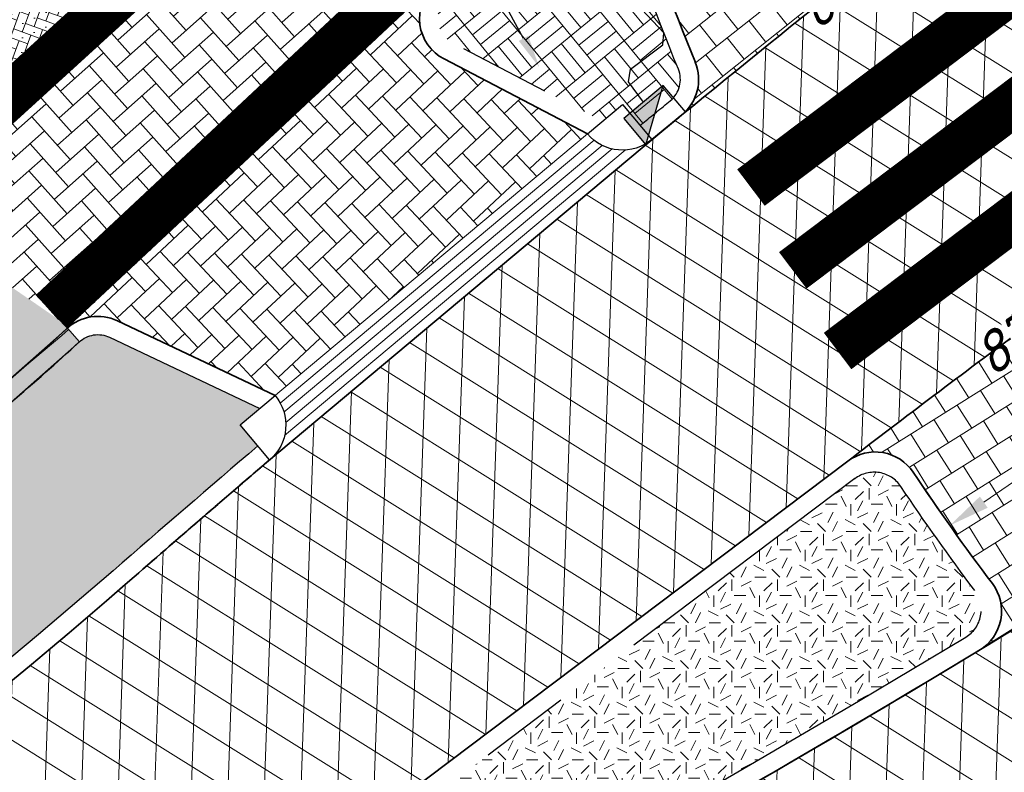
# Model space of a CAD drawing. Header units: metres. Extents: x 195696 to 514079, y 327475 to 328989.
# Tile 85 of 256: x 196028 to 196039, y 327676 to 327684. Entities that reach past the tile are written whole.
import ezdxf
from ezdxf import colors
from ezdxf.entities.mleader import LeaderData, LeaderLine
from ezdxf.math import Vec2, Vec3

# ---------------------------------------------------------------- set-up
doc = ezdxf.new("R2010")
doc.units = ezdxf.units.M
for name, pattern in [('11strp', [2, 1, -1]), ('RI-HWA_AANSLUITLEIDING-SO', [4.8, 3, -1.8]), ('VH-TROTTOIRBAND_180-200', [20, 10, -2, 2, -2, 2, -2])]:
    doc.linetypes.add(name, pattern=pattern)
for name, color, linetype, lineweight in [('mk-nw-11streep 0.10', 7, '11strp', 35), ('N-WE-GR-GRAS-A-250', 62, 'Continuous', 18), ('N-WE-RI-HWA_KOLK_TROTTOIRKOLK-S-250', 150, 'Continuous', 25), ('N-WE-RI-HWA_KOLKAANSLUITLEIDING_PVC-G', 150, 'RI-HWA_AANSLUITLEIDING-SO', 25), ('N-WE-VH-GESLOTENVERHARDING-A-200', 252, 'Continuous', 18), ('N-WE-VH-KANTOPSLUITING_ELEMENT_HOEKSTUK-S', 7, 'Continuous', 25), ('N-WE-VH-KANTOPSLUITING_TROTTOIRBAND_180 200_250-G', 6, 'VH-TROTTOIRBAND_180-200', 25), ('N-WE-VH-KANTOPSLUITING_TROTTOIRBAND_180 200_250_EINDVERLOOPBAND-S', 6, 'Continuous', 25), ('N-WE-VH-KANTOPSLUITING_VOORKANTBAND-G', 2, 'Continuous', 35), ('N-WE-VH-KANTVERHARDING-G', 5, 'Continuous', 35), ('N-WE-VH-KANTVERHARDING_STREKLAAG-G', 5, 'Continuous', 18), ('N-WE-VH-OPENVERHARDING_BETONSTRAATSTEEN_GRIJS-A', 252, 'Continuous', 18), ('N-WE-VH-OPENVERHARDING_BETONSTRAATSTEEN_ROOD-A', 13, 'Continuous', 18), ('N-WE-VH-OPENVERHARDING_STRAATBAKSTEEN_BRUIN-A', 35, 'Continuous', 18), ('N-WE-VH-TEGEL-A', 252, 'Continuous', 18), ('N-WE-VW-VERKEERSTEKEN_BORD_L-S', 7, 'Continuous', 25), ('X-XX-AL-M', 6, 'Continuous', 18), ('X-XX-AL-T18', 7, 'Continuous', 18)]:
    doc.layers.add(name, color=color, linetype=linetype, lineweight=lineweight)
doc.styles.add('NLCS-ISO-M200-T18_CURSIEF', font='NLCS-ISO.ttf', dxfattribs={"oblique": 15, "height": 0.36})
doc.styles.add('NLCS-ISO-M250-T18', font='NLCS-ISO.ttf', dxfattribs={"height": 0.45})
doc.styles.add('NLCS-ISO-M250-T18_CURSIEF', font='NLCS-ISO.ttf', dxfattribs={"oblique": 15, "height": 0.45})
doc.dimstyles.new('NLCS-M250-T18-PIJL_L2_H2', dxfattribs={"dimscale": 0.25, "dimtxt": 2.5, "dimasz": 1.8, "dimexe": 2, "dimexo": 2, "dimgap": 0.7, "dimtad": 1, "dimzin": 0, "dimdsep": 46, "dimtxsty": 'NLCS-ISO-M250-T18', "dimcen": 0, "dimdle": 2, "dimclrd": 256, "dimclre": 256, "dimclrt": 7, "dimazin": 0, "dimtfac": 1, "dimtdec": 3, "dimtofl": 0, "dimtmove": 0, "dimatfit": 3, "dimfxl": 2, "dimfxlon": 1, "dimtfillclr": 256, "dimtolj": 1, "dimtzin": 0, "dimlwd": -1, "dimlwe": -1, "dimarcsym": 0})
pattern_1 = [(0, (0, 0), (0.5, 0.5), [0.125, -0.375]), (0, (0.275, 0.3), (0.5, 0.5), [0.125, -0.375]), (90, (0.05, 0.175), (-0.5, 0.5), [0.125, -0.375]), (90, (0.25, 0.35), (-0.5, 0.5), [0.125, -0.375]), (45, (0.1, 0.35), (0, 0.5000000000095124), [0.125, -0.582106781]), (135, (0.275, 0), (-0.5000000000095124, 0), [0.125, -0.582106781]), (26.56505119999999, (0.125, 0.15), (0.5000000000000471, 2.000322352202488e-10), [0.125, -0.9930339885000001]), (26.56505119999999, (0.35, 0.4), (0.5000000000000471, 2.000322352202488e-10), [0.125, -0.9930339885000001]), (63.43494882, (0.35, 0), (2.54993137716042e-11, 0.500000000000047), [0.125, -0.9930339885]), (63.43494882, (0.125, 0.225), (2.54993137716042e-11, 0.500000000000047), [0.125, -0.9930339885]), (63.43494882, (0.3, 0.1), (2.54993137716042e-11, 0.500000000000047), [0.125, -0.9930339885]), (116.5650512, (0, 0.275), (-2.000324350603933e-10, 0.500000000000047), [0.125, -0.9930339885]), (153.43494882, (0.1, 0.07500000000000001), (-0.500000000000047, 2.549949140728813e-11), [0.125, -0.9930339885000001])]
pattern_2 = [(87.99999999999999, (0, 0), (-0.3997563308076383, 0.01395979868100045), []), (148, (0, 0), (-0.2119677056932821, -0.3392192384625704), [])]

# ---------------------------------------------------------------- blocks, each defined once
blk = doc.blocks.new('*D47')
at = {"layer": 'defpoints', "color": 0, "transparency": 16777216}
for p in [(196041.9334761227, 327680.8320322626), (196041.9610026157, 327680.7919449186), (196038.6630358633, 327678.5273534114)]:
    blk.add_point(p, dxfattribs=at)
at = {"layer": 'X-XX-AL-M', "transparency": 16777216}
for p, q in [((196041.9334761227, 327680.8320322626), (196041.6504460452, 327681.2442142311)), ((196039.006473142, 327678.8221678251), (196041.562512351, 327680.5773051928)), ((196038.6355093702, 327678.5674407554), (196038.3524792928, 327678.9796227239))]:
    blk.add_line(p, q, dxfattribs=at)
for points in [[(196041.5200578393, 327680.6391324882), (196041.6049668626, 327680.5154778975), (196041.9334761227, 327680.8320322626)], [(196038.9640186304, 327678.8839951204), (196039.0489276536, 327678.7603405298), (196038.6355093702, 327678.5674407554)]]:
    blk.add_solid(points, dxfattribs=at)
at = {"layer": 'X-XX-AL-M', "color": 7, "transparency": 16777216, "insert": (196040.0580686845, 327680.0294820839), "char_height": 0.45, "attachment_point": 5, "rotation": 34.475942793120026, "style": 'NLCS-ISO-M250-T18', "bg_fill": 3, "box_fill_scale": 1.1, "bg_fill_color": 256, "bg_fill_true_color": 13158600, "bg_fill_transparency": 0}
blk.add_mtext('\\A1;4.00', dxfattribs=at)
blk = doc.blocks.new('SVH-TROTTOIRBAND EINDVERLOOPBAND_180 200X250_200X120_RECHTS_L1000_HD-MM')
at = {"linetype": 'Continuous', "lineweight": 18, "true_color": 0x939598}
h = blk.add_hatch(color=252, dxfattribs=at)
h.dxf.hatch_style = 1
h.paths.add_polyline_path([(1000, 0), (0, 0), (0, 200), (1000, 200)])
at = {"linetype": 'Continuous', "lineweight": 18}
for p in [(0, 20), (900, 0)]:
    blk.add_line(p, (100, 20), dxfattribs=at)
blk.add_lwpolyline([(1000, 0), (0, 0), (0, 200), (1000, 200)], close=True, dxfattribs=at)
blk = doc.blocks.new('SVH-KANTOPSLUITING_HOEKBLOK_180 200_R50')
at = {"flags": 128}
blk.add_lwpolyline([(0, 0), (0.5, 5.820766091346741e-11), (0.5, -0.5, -0.4142135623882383)], format="xyb", close=True, dxfattribs=at)
blk = doc.blocks.new('SRI-KOLK_TROTTOIR-SO')
blk.add_hatch(color=256).paths.add_polyline_path([(1.125000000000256, 1.499999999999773), (-1.124999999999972, 1.499999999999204), (-1.124999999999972, 5.684341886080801e-13)])
blk.add_line((-1.124999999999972, 0), (1.124999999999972, 1.499999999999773))
at = {"flags": 128}
blk.add_lwpolyline([(-1.124999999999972, 0), (1.124999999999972, 0), (1.124999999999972, 1.499999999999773), (-1.124999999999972, 1.499999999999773)], close=True, dxfattribs=at)

msp = doc.modelspace()

# ---------------------------------------------------------------- hatches: boundary and pattern name
at = {"layer": 'N-WE-GR-GRAS-A-250', "lineweight": 0}
h = msp.add_hatch(dxfattribs=at)
h.set_pattern_fill('AGR-GRAS_02-SO', color=256, scale=0.05, pattern_type=2)
h.set_pattern_definition(pattern_1)
edge = h.paths.add_edge_path()
edge.add_arc((196013.6830347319, 327697.2191789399), 22.5895728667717, 296.7813437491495, 310.2957629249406)
edge.add_arc((196027.4920087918, 327679.1798974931), 1.138677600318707, 40.29834398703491, 45.33418812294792, ccw=False)
edge.add_arc((196013.7442952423, 327697.1539351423), 22.60014287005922, 310.2954353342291, 312.815890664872)
edge.add_line((196029.1043642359, 327680.5757947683), (196029.1043698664, 327680.5757949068))
edge.add_arc((196029.3093540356, 327680.3567481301), 0.2999999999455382, 64.61333837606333, 133.100532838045, ccw=False)
edge.add_line((196029.4379714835, 327680.6277786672), (196031.0820116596, 327679.8475999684))
edge.add_line((196031.0820116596, 327679.8475999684), (196030.8674844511, 327679.6676821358))
edge.add_line((196030.8674844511, 327679.6676821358), (196031.0599408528, 327679.4382044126))
edge.add_line((196031.0599408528, 327679.4382044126), (196029.4781344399, 327678.0704139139))
edge.add_arc((195990.1752496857, 327723.1406174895), 59.80000000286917, 294.6377677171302, 311.0896321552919, ccw=False)
edge.add_line((196015.1046763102, 327668.7847191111), (195985.9767724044, 327655.4256915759))
edge.add_line((195985.9767724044, 327655.4256915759), (195985.8517083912, 327655.6983800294))
edge.add_line((195985.8517083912, 327655.6983800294), (195985.5790199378, 327655.5733160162))
edge.add_line((195985.5790199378, 327655.5733160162), (195984.0710924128, 327658.8611876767))
edge.add_line((195984.0710924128, 327658.8611876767), (195984.9995516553, 327659.231935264))
edge.add_line((195984.9995516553, 327659.231935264), (195984.9628297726, 327659.3251056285))
edge.add_line((195984.9628297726, 327659.3251056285), (195985.9927284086, 327659.7313558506))
edge.add_arc((196331.9329978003, 326926.0233044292), 811.1733320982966, 112.8668849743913, 115.24368099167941, ccw=False)
edge.add_line((196016.7179593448, 327673.4466478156), (196023.8615998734, 327677.0527312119))
h = msp.add_hatch(dxfattribs=at)
h.set_pattern_fill('AGR-GRAS_02-SO', color=256, scale=0.05, pattern_type=2)
h.set_pattern_definition(pattern_1)
h.paths.add_polyline_path([(196038.8093540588, 327677.3436212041, 0.4441096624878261), (196038.9079990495, 327677.8534916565, -0.01362065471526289), (196038.0973876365, 327678.9948729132, 0.4307616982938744), (196037.5957873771, 327679.0794350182), (196029.6022420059, 327673.0471471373, -0.003309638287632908), (196028.9284237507, 327672.5456191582, 0.9211374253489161), (196029.2415796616, 327672.036193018, 0.01867122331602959)])
at = {"layer": 'N-WE-VH-GESLOTENVERHARDING-A-200', "lineweight": 0}
h = msp.add_hatch(dxfattribs=at)
h.set_pattern_fill('AVH-GESLOTEN-SOD', color=256, scale=0.2, angle=28, pattern_type=2)
h.set_pattern_definition(pattern_2)
edge = h.paths.add_edge_path()
edge.add_line((196026.8631397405, 327675.6643210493), (196028.6413619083, 327672.1189636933))
edge.add_arc((196029.1059496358, 327672.3037831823), 0.4999999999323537, 126.28143148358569, 201.6933538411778, ccw=False)
edge.add_arc((195991.3818437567, 327723.6939985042), 63.24999917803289, 306.2813402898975, 307.0398418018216)
edge.add_line((196029.4817600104, 327673.2067845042), (196037.5175742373, 327679.2709703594))
edge.add_arc((196107.5631562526, 327588.4218612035), 114.7167999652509, 126.44709753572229, 127.63258668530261, ccw=False)
edge.add_arc((195954.1910585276, 327795.6090339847), 143.0613822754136, 306.5622702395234, 307.5174127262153)
edge.add_arc((196041.4830001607, 327681.9502605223), 0.2508643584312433, 37.03281675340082, 131.7974654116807, ccw=False)
edge.add_arc((196059.4520842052, 327693.3031306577), 21.00502132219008, 199.195798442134, 212.2280615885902, ccw=False)
edge.add_line((196039.6149319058, 327686.3967343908), (196039.6160288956, 327686.3927906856))
edge.add_arc((196039.3784738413, 327686.3252973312), 0.2469569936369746, -51.865141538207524, 15.860732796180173, ccw=False)
edge.add_arc((196193.8027407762, 327489.6327582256), 249.8226516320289, 128.1356313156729, 129.2607762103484)
edge.add_arc((196181.3363451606, 327504.860771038), 230.1426328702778, 129.2569575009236, 129.3538991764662)
edge.add_line((196035.4009321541, 327682.8171890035), (196031.1547055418, 327679.2560002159))
edge.add_arc((196193.8027448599, 327489.632753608), 249.8226577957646, 130.6211157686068, 131.0896321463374)
edge.add_arc((195990.1752496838, 327723.140617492), 60.00000000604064, 307.69549554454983, 311.08963215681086, ccw=False)
h = msp.add_hatch(dxfattribs=at)
h.set_pattern_fill('AVH-GESLOTEN-SOD', color=256, scale=0.2, angle=28, pattern_type=2)
h.set_pattern_definition(pattern_2)
edge = h.paths.add_edge_path()
edge.add_line((196028.6799947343, 327672.0419389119), (196030.3212551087, 327668.7696512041))
edge.add_line((196030.3212551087, 327668.7696512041), (196037.7281568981, 327672.4964260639))
edge.add_line((196037.7281568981, 327672.4964260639), (196041.6150399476, 327674.5864556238))
edge.add_line((196041.6150399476, 327674.5864556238), (196043.7362586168, 327675.8145174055))
edge.add_line((196043.7362586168, 327675.8145174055), (196045.8287932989, 327677.0895089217))
edge.add_arc((196045.9619442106, 327676.8793508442), 0.2487882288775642, 50.60094028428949, 122.3573264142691, ccw=False)
edge.add_arc((196059.4520842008, 327693.3031306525), 21.00502131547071, 218.9213724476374, 230.6010529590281, ccw=False)
edge.add_arc((196042.8996226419, 327679.9692206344), 0.2512841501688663, -62.73298809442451, 33.15690476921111, ccw=False)
edge.add_arc((195962.9859683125, 327802.7537960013), 146.7499838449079, 296.8786571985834, 303.04796674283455, ccw=False)
edge.add_arc((196029.1059496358, 327672.3037831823), 0.4999999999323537, 211.5799983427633, 296.87856492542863, ccw=False)
at = {"layer": 'N-WE-VH-OPENVERHARDING_BETONSTRAATSTEEN_GRIJS-A', "lineweight": 0}
h = msp.add_hatch(dxfattribs=at)
h.set_pattern_fill('AVH-BSS_DIKFORMAAT_BLOK', color=256, scale=2, angle=39.30543104, pattern_type=2)
h.set_pattern_definition([(39.30543104, (196035.2740905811, 327682.9718215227), (-0.2622500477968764, 0.3203449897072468), []), (39.30543104, (196035.1866738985, 327683.078603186), (0.0580949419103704, 0.5825950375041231), [0.414, -0.414]), (39.30543104, (196035.0992572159, 327683.1853848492), (0.0580949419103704, 0.5825950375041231), [0.414, -0.414]), (129.30543104, (196035.2740905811, 327682.9718215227), (-0.3203449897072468, -0.2622500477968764), []), (129.30543104, (196035.1673089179, 327682.8844048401), (-0.5825950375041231, 0.0580949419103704), [0.414, -0.414]), (129.30543104, (196035.0605272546, 327682.7969881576), (-0.5825950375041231, 0.0580949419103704), [0.414, -0.414])])
edge = h.paths.add_edge_path()
edge.add_arc((196035.385823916, 327683.4509871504), 0.2999909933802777, 309.2620479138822, 382.2605995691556)
edge.add_arc((196059.4482632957, 327693.2997709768), 25.70000000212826, 197.7380692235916, 202.2593266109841, ccw=False)
edge.add_arc((196034.6843225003, 327685.3784556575), 0.2999999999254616, 17.73806932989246, 131.5805147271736)
edge.add_arc((196045.9667443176, 327672.6620502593), 17.30000024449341, 131.5805147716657, 133.1005329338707)
edge.add_line((196034.1459903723, 327685.2937478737), (196033.1252919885, 327684.3385774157))
edge.add_arc((196033.3302761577, 327684.119530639), 0.3000000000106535, 133.1005328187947, 242.4267239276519)
edge.add_line((196033.1914113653, 327683.8536047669), (196034.8351538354, 327682.9952529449))
edge.add_line((196034.8351538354, 327682.9952529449), (196035.0524602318, 327683.1775016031))
edge.add_line((196035.0524602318, 327683.1775016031), (196035.2434513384, 327682.9497710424))
edge.add_line((196035.2434513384, 327682.9497710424), (196035.5756786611, 327683.2187162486))
h = msp.add_hatch(dxfattribs=at)
h.set_pattern_fill('AVH-BSS_KEIFORMAAT_KEPER', color=256, scale=2, angle=-46.89946719, pattern_type=2)
h.set_pattern_definition([(313.10053281, (196027.736232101, 327685.2087811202), (0.2968216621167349, -0.009843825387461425), [0.63, -0.21]), (223.10053281, (196028.0428975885, 327685.4957589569), (0.2968216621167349, -0.009843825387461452), [0.63, -0.21])])
edge = h.paths.add_edge_path()
edge.add_line((196034.669357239, 327682.8562040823), (196033.0988348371, 327683.6763208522))
edge.add_arc((196033.3302761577, 327684.119530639), 0.4999999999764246, 133.1005328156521, 242.42672392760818, ccw=False)
edge.add_line((196032.9886358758, 327684.4846086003), (196028.9677137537, 327680.7218260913))
edge.add_arc((196029.3093540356, 327680.3567481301), 0.4999999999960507, 64.61333838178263, 133.1005328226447, ccw=False)
edge.add_line((196029.5237164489, 327680.808465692), (196031.2505874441, 327679.9889796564))
edge.add_line((196031.2505874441, 327679.9889796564), (196034.669357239, 327682.8562040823))
at = {"layer": 'N-WE-VH-OPENVERHARDING_BETONSTRAATSTEEN_ROOD-A', "lineweight": 0}
h = msp.add_hatch(dxfattribs=at)
h.set_pattern_fill('AVH-BSS_KEIFORMAAT_KEPER', color=256, scale=2, angle=41.71091733, pattern_type=2)
h.set_pattern_definition([(41.71091733, (0, 0), (0.01703914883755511, 0.2964956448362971), [0.63, -0.21]), (311.71091733, (-0.279456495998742, 0.3135347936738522), (0.01703914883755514, 0.2964956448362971), [0.63, -0.21])])
edge = h.paths.add_edge_path()
edge.add_arc((196037.1885252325, 327698.3568886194), 7.000000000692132, 294.9458778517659, 307.1630261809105)
edge.add_arc((196041.2762466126, 327693.7850651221), 1.016425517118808, 277.966664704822, 277.9667789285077)
edge.add_line((196041.4171220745, 327692.778449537), (196039.0269807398, 327688.4037298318))
edge.add_arc((196038.7838702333, 327688.345443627), 0.2500000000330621, 13.48229141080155, 114.6074170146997)
edge.add_arc((196045.9667442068, 327672.6620502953), 17.50000014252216, 114.6074168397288, 133.1005326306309)
edge.add_line((196034.0093342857, 327685.4397790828), (196028.9927917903, 327680.7452941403))
edge.add_line((196028.9927917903, 327680.7452941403), (196026.8853432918, 327682.1970681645))
edge.add_line((196026.8853432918, 327682.1970681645), (196032.3011327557, 327687.2651687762))
edge.add_arc((196045.966744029, 327672.662050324), 20.00000000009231, 114.94583962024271, 133.1005328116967, ccw=False)
edge.add_line((196037.5315168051, 327690.7961877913), (196040.1408589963, 327692.0099424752))
h = msp.add_hatch(dxfattribs=at)
h.set_pattern_fill('AVH-BSS_KEIFORMAAT_KEPER', color=256, scale=2, angle=23.8671573, pattern_type=2)
h.set_pattern_definition([(23.8671573, (195982.7932514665, 327661.2482807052), (0.1070724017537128, 0.2770117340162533), [0.63, -0.21]), (293.8671573, (195982.6233121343, 327661.6323648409), (0.1070724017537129, 0.2770117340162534), [0.63, -0.21])])
edge = h.paths.add_edge_path()
edge.add_line((195984.9572814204, 327662.1178819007), (195982.9393847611, 327661.3219094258))
edge.add_line((195982.9393847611, 327661.3219094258), (195982.7932514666, 327661.2482807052))
edge.add_line((195982.7932514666, 327661.2482807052), (195983.7996175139, 327658.9737676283))
edge.add_line((195983.7996175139, 327658.9737676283), (195985.9499999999, 327659.822))
edge.add_arc((196332.35278015, 326925.0842828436), 812.3019137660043, 112.8684301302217, 115.24221537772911, ccw=False)
edge.add_line((196016.6789999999, 327673.539), (196023.8165363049, 327677.1420020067))
edge.add_arc((196013.6772334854, 327697.2279308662), 22.49999999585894, 296.7844758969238, 312.8168780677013)
edge.add_arc((196029.3093539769, 327680.3567481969), 0.4999999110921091, 129.302749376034, 132.8168783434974, ccw=False)
edge.add_line((196028.9926450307, 327680.743653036), (196028.9927917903, 327680.7452941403))
edge.add_line((196028.9927917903, 327680.7452941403), (196026.8853432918, 327682.1970681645))
edge.add_line((196026.8853432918, 327682.1970681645), (196026.8671651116, 327682.1941133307))
edge.add_arc((196013.6763378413, 327697.2274787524), 19.99999999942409, 296.784475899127, 311.2649039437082, ccw=False)
edge.add_line((196022.6890514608, 327679.3733197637), (196015.6286502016, 327675.8092552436))
edge.add_arc((196332.3527802, 326925.0842827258), 814.80191389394, 112.8744447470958, 115.2365095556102)
at = {"layer": 'N-WE-VH-OPENVERHARDING_STRAATBAKSTEEN_BRUIN-A', "lineweight": 0}
h = msp.add_hatch(dxfattribs=at)
h.set_pattern_fill('AVH-SBS_KEIFORMAAT_KEPER', color=256, angle=295, pattern_type=2)
h.set_pattern_definition([(340, (0, 0), (0.1281712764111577, 0.059767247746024), [0.3, -0.1]), (70, (-0.03420201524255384, -0.09396926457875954), (-0.1281712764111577, -0.05976724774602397), [0.2999999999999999, -0.09999999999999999]), (295, (0.07686825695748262, -0.08118664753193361), (0.1238528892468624, -0.09828765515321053), [0, -0.2828427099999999])])
edge = h.paths.add_edge_path()
edge.add_arc((196030.0425431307, 327685.8363638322), 0.5000000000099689, 242.426723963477, 311.6718258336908)
edge.add_line((196030.3749746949, 327685.4628812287), (196026.0969541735, 327681.5584036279))
edge.add_arc((196025.7337989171, 327681.9020869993), 0.4999999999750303, 316.5779765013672, 449.1843080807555)
edge.add_arc((196025.6697371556, 327677.4025430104), 5.000000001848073, 89.18431229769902, 113.9681600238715)
edge.add_line((196023.6385925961, 327681.971399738), (196023.4522572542, 327682.386051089))
edge.add_line((196023.4522572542, 327682.386051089), (196026.9169843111, 327683.943024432))
edge.add_line((196026.9169843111, 327683.943024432), (196025.3668218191, 327687.4042637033))
edge.add_line((196025.3668218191, 327687.4042637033), (196025.675, 327687.553))
edge.add_line((196025.675, 327687.553), (196029.8111018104, 327685.3931540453))
at = {"layer": 'N-WE-VH-TEGEL-A', "lineweight": 0}
h = msp.add_hatch(dxfattribs=at)
h.set_pattern_fill('AVH-TEGEL_300X300_HALFST', color=256, angle=-51.43074724, pattern_type=2)
h.set_pattern_definition([(308.56925276, (196035.5957890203, 327688.0334563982), (0.304316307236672, -0.1410375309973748), [0.3, -0.3]), (38.56925276, (196035.5957890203, 327688.0334563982), (-0.1870380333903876, 0.2345565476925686), [])])
h.paths.add_polyline_path([(196039.529397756, 327686.1298139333, -0.5149189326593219), (196039.1388590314, 327686.2444114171, -0.02476523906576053), (196038.540759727, 327688.2871574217, -0.3584204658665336), (196038.679770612, 327688.5727391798, 0.0741948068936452), (196034.3524865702, 327685.7524675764, -0.5420659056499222), (196035.1605521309, 327685.5307886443, 0.0197008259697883), (196035.8474155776, 327683.6431676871, -0.3314069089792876), (196035.7022459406, 327683.0638591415, -0.004907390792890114)])
h = msp.add_hatch(dxfattribs=at)
h.set_pattern_fill('AVH-TEGEL_300X300_HALFST', color=256, angle=-57.87617631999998, pattern_type=2)
h.set_pattern_definition([(302.12382368, (196040.0503820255, 327680.0159928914), (0.2865603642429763, -0.174307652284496), [0.3, -0.3]), (32.12382368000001, (196040.0503820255, 327680.0159928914), (-0.1595252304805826, 0.2540702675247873), [])])
h.paths.add_polyline_path([(196043.0146785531, 327679.7458153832, -0.3851118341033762), (196042.6888676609, 327679.8323043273, -0.02823436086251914), (196041.2782308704, 327681.8062981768, -0.351930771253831), (196041.2931291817, 327682.1201734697), (196041.0099501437, 327681.9064738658, -0.00517271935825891), (196039.4121646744, 327680.7007132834), (196037.517574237, 327679.2709703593, -0.4313542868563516), (196038.2347015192, 327679.1493364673, 0.01452114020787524), (196039.0940133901, 327677.9388741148, -0.4194531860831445), (196039.0009828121, 327677.2258097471, 0.008074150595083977)])

# ---------------------------------------------------------------- linework, layer by layer
at = {"layer": 'mk-nw-11streep 0.10', "ltscale": 2, "const_width": 0.5, "flags": 128}
for points in [[(196026.3732960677, 327681.4721462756), (196030.4356949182, 327685.1798295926)], [(196032.8152834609, 327684.6647778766), (196028.7994258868, 327680.9067347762)]]:
    msp.add_lwpolyline(points, dxfattribs=at)
at = {"layer": 'mk-nw-11streep 0.10', "linetype": 'ByBlock', "ltscale": 2, "const_width": 0.5, "flags": 128}
for points in [[(196039.7277505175, 327684.735229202), (196036.4581303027, 327682.2678271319)], [(196040.1575206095, 327683.8067605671), (196036.9159613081, 327681.3605345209)], [(196040.626502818, 327682.9078831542), (196037.4063277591, 327680.4777946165)]]:
    msp.add_lwpolyline(points, dxfattribs=at)
at = {"layer": 'N-WE-RI-HWA_KOLKAANSLUITLEIDING_PVC-G'}
msp.add_lwpolyline([(196035.2835010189, 327683.2050031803), (196035.1184980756, 327683.4250009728), (196035.1384962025, 327683.5650012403), (196035.4921140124, 327683.8302219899), (196035.5037851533, 327683.9632386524), (196033.4045927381, 327686.2064427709)], dxfattribs=at)
at = {"layer": 'N-WE-VH-KANTOPSLUITING_TROTTOIRBAND_180 200_250-G', "ltscale": 0.5, "flags": 128}
for points in [[(196035.2434513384, 327682.9497710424, 0.03148868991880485), (196035.2740905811, 327682.9718215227, -0.0004230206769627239), (196035.5756786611, 327683.2187162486, 0.3297435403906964), (196035.6634567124, 327683.5646296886, -0.01973026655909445), (196034.9700602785, 327685.4698554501, 0.5420659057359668), (196034.4852209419, 327685.6028628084, 0.006632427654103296), (196034.1459903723, 327685.2937478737), (196033.1252919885, 327684.3385774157, 0.5168359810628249), (196033.1914113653, 327683.8536047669), (196034.8351538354, 327682.9952529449)], [(196028.3571346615, 327679.9134715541, 0.0110145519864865), (196029.105456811, 327680.5768070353, -0.3067020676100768), (196029.4379714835, 327680.6277786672), (196031.0820116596, 327679.8475999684)], [(196031.0599408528, 327679.4382044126, 0.002090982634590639), (196029.4781344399, 327678.0704139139, -0.0719083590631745), (196015.1046763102, 327668.7847191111), (195985.9767724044, 327655.4256915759)]]:
    msp.add_lwpolyline(points, format="xyb", dxfattribs=at)
msp.add_lwpolyline([(196038.9079990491, 327677.8534916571, -0.0136206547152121), (196038.0973876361, 327678.9948729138, 0.4307616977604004), (196037.5957873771, 327679.0794350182), (196029.6022420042, 327673.0471471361, -0.003309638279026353), (196028.9284237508, 327672.5456191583, 0.9211374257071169), (196029.2415796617, 327672.036193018, 0.01867122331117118), (196038.8093540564, 327677.3436212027, 0.4441096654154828)], format="xyb", close=True, dxfattribs=at)
at = {"layer": 'N-WE-VH-KANTOPSLUITING_VOORKANTBAND-G', "flags": 128}
for points in [[(196035.8496905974, 327683.6376093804, -0.01975972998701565), (196035.1605521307, 327685.5307886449, 0.542065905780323), (196034.3524865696, 327685.7524675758, 0.006632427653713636), (196034.0093342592, 327685.439779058), (196032.9886358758, 327684.4846086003, 0.5168359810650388), (196033.0988348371, 327683.6763208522), (196034.669357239, 327682.8562040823)], [(196035.3737559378, 327682.7943970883), (196035.7022385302, 327683.0638530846, 0.3297435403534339), (196035.8485524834, 327683.640389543)], [(196035.8496876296, 327683.637616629, 0.003022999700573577), (196035.8473971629, 327683.643211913)], [(196028.9695253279, 327680.7235129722, -0.3067020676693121), (196029.5237164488, 327680.808465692), (196031.2505874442, 327679.9889796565)], [(195985.3972276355, 327655.4899400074), (195983.7994571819, 327658.9737043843), (195985.95, 327659.822, -0.01035796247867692), (196016.679, 327673.539), (196023.8165363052, 327677.1420020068, 0.07006888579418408), (196028.9695253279, 327680.7235129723)], [(196039.1004994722, 327677.9303693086, -0.01466135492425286), (196038.2347113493, 327679.1493217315, 0.4313647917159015), (196037.5175742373, 327679.2709703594), (196029.4817679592, 327673.2067905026, -0.003309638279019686), (196028.8100736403, 327672.7068433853, 0.9211374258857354), (196029.3320001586, 327671.8577998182, 0.01876592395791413)], [(196031.1887819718, 327679.2845791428, 0.002318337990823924), (196029.609582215, 327677.9196774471, -0.07190835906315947), (196015.188052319, 327668.6029268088), (195986.0601484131, 327655.2438992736)], [(196037.5175742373, 327679.2709703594), (196029.4817627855, 327673.2067865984, -0.003311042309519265), (196028.8097821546, 327672.7066292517, 0.9208031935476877)], [(196028.809838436, 327672.7066706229, 0.003310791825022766), (196029.4817679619, 327673.2067905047), (196037.5175742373, 327679.2709703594, -0.4313647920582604)], [(196038.9603803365, 327677.2012313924, 0.4446332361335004), (196039.1004994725, 327677.9303693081, -0.01466135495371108)], [(196038.9603803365, 327677.2012313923, -0.01876592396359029), (196029.3320001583, 327671.857799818, -0.9208677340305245)]]:
    msp.add_lwpolyline(points, format="xyb", dxfattribs=at)
at = {"layer": 'N-WE-VH-KANTVERHARDING-G'}
for points in [[(196039.5309733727, 327686.131050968, 0.004909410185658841), (196035.7022345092, 327683.0638497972)], [(196035.7022345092, 327683.0638497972, 0.0004229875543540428), (196035.4009321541, 327682.8171890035)], [(196037.5175742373, 327679.2709703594, -0.005172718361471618), (196039.4121636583, 327680.700712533)], [(196043.0147454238, 327679.7458588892, -0.02692519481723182), (196029.3320001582, 327671.857799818)], [(196031.1547055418, 327679.2560002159, 0.002044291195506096), (196029.6095822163, 327677.9196774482)], [(196029.6095822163, 327677.9196774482, -0.07190835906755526), (196015.1880523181, 327668.6029268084)]]:
    msp.add_lwpolyline(points, format="xyb", dxfattribs=at)
for points in [[(196035.4009321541, 327682.8171890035), (196031.1547055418, 327679.2560002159)], [(196029.4817600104, 327673.2067845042), (196037.5175742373, 327679.2709703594)]]:
    msp.add_lwpolyline(points, dxfattribs=at)
at = {"layer": 'N-WE-VH-KANTVERHARDING_STREKLAAG-G'}
for points in [[(196031.1887819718, 327679.2845791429), (196035.3737577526, 327682.7943986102)], [(196031.2122617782, 327679.9568370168), (196034.6693572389, 327682.8562040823)], [(196031.307106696, 327679.9058675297), (196034.7413569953, 327682.7860750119)], [(196031.3471231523, 327679.8089149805), (196034.8298595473, 327682.729786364)], [(196031.3543842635, 327679.553978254), (196035.0796364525, 327682.6782406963)], [(196031.366745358, 327679.6948583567), (196034.9387563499, 327682.6906017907)]]:
    msp.add_lwpolyline(points, dxfattribs=at)

# ---------------------------------------------------------------- block references
at = {"layer": 'N-WE-RI-HWA_KOLK_TROTTOIRKOLK-S-250', "xscale": 0.25, "yscale": 0.25, "zscale": 0.25, "rotation": 39.98559850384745}
msp.add_blockref('SRI-KOLK_TROTTOIR-SO', (196035.5244741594, 327682.9176759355), dxfattribs=at)
at = {"layer": 'N-WE-VH-KANTOPSLUITING_ELEMENT_HOEKSTUK-S'}
for p, rotation in [((196034.6693572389, 327682.8562040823), 39.98559851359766), ((196031.1887819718, 327679.2845791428), 129.9855984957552)]:
    msp.add_blockref('SVH-KANTOPSLUITING_HOEKBLOK_180 200_R50', p, dxfattribs=dict(at, rotation=rotation))
at = {"layer": 'N-WE-VH-KANTOPSLUITING_TROTTOIRBAND_180 200_250_EINDVERLOOPBAND-S', "xscale": 0.001, "yscale": 0.001, "zscale": 0.001, "rotation": 221.5547544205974}
msp.add_blockref('SVH-TROTTOIRBAND EINDVERLOOPBAND_180 200X250_200X120_RECHTS_L1000_HD-MM', (196028.9761184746, 327680.7293573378), dxfattribs=at)

# ---------------------------------------------------------------- leaders
at = {"layer": 'N-WE-VW-VERKEERSTEKEN_BORD_L-S'}
ml = msp.add_multileader_mtext('Standard', dxfattribs=at)
ml.set_content('', color=256, style='NLCS-ISO-M200-T18_CURSIEF')
ml.set_leader_properties(color=256, linetype='ByLayer', lineweight=-1)
ml.build(insert=Vec2(0, 0))
ml.multileader.update_dxf_attribs({"text_left_attachment_type": 5, "text_right_attachment_type": 5, "dogleg_length": 0.36, "arrow_head_size": 0.36})
ctx = ml.context
ctx.base_point, ctx.char_height, ctx.arrow_head_size, ctx.landing_gap_size, ctx.plane_origin, ctx.plane_x_axis, ctx.plane_y_axis = Vec3(196029.6751570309, 327691.1403487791), 0.36, 0.36, 0.18, Vec3(196030.6833820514, 327688.548076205), Vec3(-0.9999734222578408, -0.007290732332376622), Vec3(0.007290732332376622, -0.9999734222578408)
ctx.left_attachment, ctx.right_attachment = 5, 5
notes = []
notes.append((ctx, [(0, (1, 1, 0), (196030.0351474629, 327691.1429734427), (-0.9999734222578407, -0.007290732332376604), 0.36, [(0, [(196034.1406993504, 327683.5860163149)], 0, [])])]))
ctx.mtext.insert, ctx.mtext.text_direction, ctx.mtext.rotation, ctx.mtext.flow_direction = Vec3(196029.4977864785, 327690.7790460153), Vec3(-0.9999734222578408, -0.007290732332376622), 3.148883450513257, 5
for ctx, leaders in notes:
    for number, flags, end, landing, length, lines in leaders:
        leader = LeaderData()
        leader.index, (leader.has_last_leader_line, leader.has_dogleg_vector, leader.attachment_direction) = number, flags
        leader.last_leader_point, leader.dogleg_vector, leader.dogleg_length = Vec3(end), Vec3(landing), length
        for number, points, colour, breaks in lines:
            line = LeaderLine()
            line.index, line.vertices, line.color, line.breaks = number, Vec3.list(points), colors.encode_raw_color(colour), breaks
            leader.lines.append(line)
        ctx.leaders.append(leader)

# ---------------------------------------------------------------- next in the draw order: texts
at = {"layer": 'X-XX-AL-T18', "insert": (196037.6912691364, 327684.666151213), "char_height": 0.45, "attachment_point": 5, "rotation": 38.54034878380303, "style": 'NLCS-ISO-M250-T18_CURSIEF', "bg_fill": 3, "box_fill_scale": 1, "bg_fill_color": 256, "bg_fill_transparency": 0}
msp.add_mtext_dynamic_manual_height_columns('87.40+', width=0.8572391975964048, gutter_width=4.5, heights=[0], dxfattribs=at)

# ---------------------------------------------------------------- next in the draw order: dimensions: what is measured, and where the dimension line sits
at = {"layer": 'X-XX-AL-M'}
dim = msp.add_aligned_dim(p1=(196038.6630358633, 327678.5273534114), p2=(196041.9610026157, 327680.7919449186), distance=0.04862821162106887, dimstyle='NLCS-M250-T18-PIJL_L2_H2', override={"dimtfill": 1}, dxfattribs=at)
dim.commit()
dim.dimension.update_dxf_attribs({"geometry": '*D47', "text_midpoint": (196040.0580686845, 327680.0294820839)})

# ---------------------------------------------------------------- next in the draw order: texts
at = {"layer": 'X-XX-AL-T18', "insert": (196039.6702379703, 327680.8320155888), "char_height": 0.45, "attachment_point": 5, "rotation": 33.3271041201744, "style": 'NLCS-ISO-M250-T18_CURSIEF', "bg_fill": 3, "box_fill_scale": 1, "bg_fill_color": 256, "bg_fill_transparency": 0}
msp.add_mtext_dynamic_manual_height_columns('87.49+', width=0.8572391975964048, gutter_width=4.5, heights=[0], dxfattribs=at)

doc.saveas('drawing.dxf')
